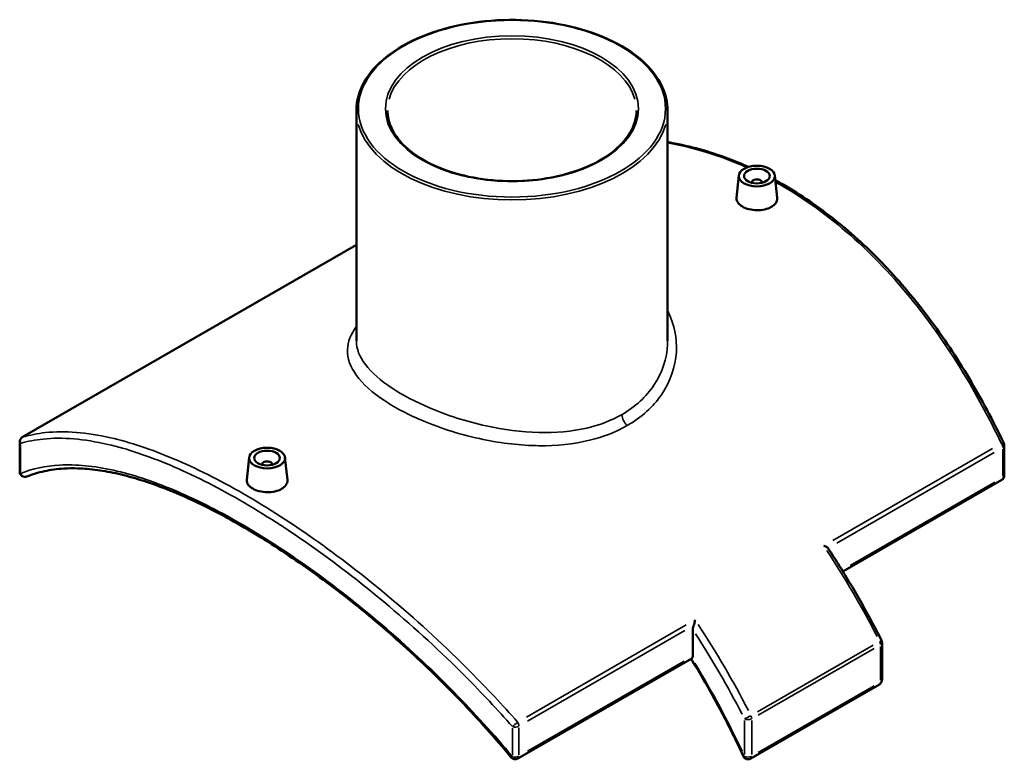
# Model space of a CAD drawing. Header units: inches. Extents: x -5.8 to 56, y -6.3 to 37.5.
# Tile 9 of 9: x 40.9 to 56, y 26.1 to 37.5. Entities that reach past the tile are written whole.
import ezdxf

# ---------------------------------------------------------------- set-up
doc = ezdxf.new("R2010")
doc.units = ezdxf.units.IN
doc.header["$MEASUREMENT"] = 0
doc.layers.add('Visible (ANSI)', color=7, linetype='Continuous', lineweight=50)
doc.layers.add('Visible Narrow (ANSI)', color=7, linetype='Continuous', lineweight=35)

msp = doc.modelspace()

# ---------------------------------------------------------------- linework, layer by layer
at = {"layer": 'Visible (ANSI)'}
for p, q in [((46.073, 36.093), (46.073, 32.556)), ((50.848, 36.093), (50.848, 32.556)), ((51.943, 35.095), (51.906, 34.752)), ((52.493, 35.095), (52.53, 34.752)), ((52.14, 34.981), (52.14, 34.988)), ((52.297, 34.981), (52.297, 34.988)), ((40.946, 31.076), (46.073, 34.029)), ((40.906, 30.547), (40.906, 31.007)), ((56.015, 30.49), (56.015, 30.95)), ((44.427, 30.767), (44.391, 30.424)), ((44.977, 30.767), (45.014, 30.424)), ((44.624, 30.66), (44.624, 30.653)), ((44.781, 30.66), (44.781, 30.653)), ((55.975, 30.421), (53.537, 29.017)), ((51.235, 27.718), (51.235, 28.126)), ((54.138, 27.925), (54.138, 27.351)), ((51.218, 27.682), (48.549, 26.145)), ((52.123, 26.144), (54.098, 27.282))]:
    msp.add_line(p, q, dxfattribs=at)
for centre, start, end in [((40.986, 31.007), 119.936, 180), ((55.935, 30.95), 0, 25.5527), ((40.986, 30.547), 180, 292.1301), ((55.935, 30.49), 299.936, 0), ((54.058, 27.925), 0, 26.9322), ((54.058, 27.351), 299.936, 0), ((48.51, 26.214), 219.6696, 299.936), ((52.083, 26.213), 204.6808, 299.936)]:
    msp.add_arc(centre, 0.0796, start, end, dxfattribs=at)
for centre, major_axis in [((52.218, 35.085), (0.276, 0)), ((52.218, 35.085), (0.197, 0)), ((44.702, 30.757), (-0.276, 0)), ((44.702, 30.757), (0.197, 0))]:
    msp.add_ellipse(centre, major_axis=major_axis, ratio=0.575862, dxfattribs=at)
for centre, major_axis, ratio, start_param, end_param in [((52.218, 34.988), (-0.0787, 0), 0.575862, 2.972903, 6.451874), ((44.702, 30.66), (-0.0787, 0), 0.575862, 2.972903, 6.451874), ((51.179, 27.751), (0.0397, -0.069), 0.578093, 0.059712, 0.787332)]:
    msp.add_ellipse(centre, major_axis=major_axis, ratio=ratio, start_param=start_param, end_param=end_param, dxfattribs=at)
for points, knots in [([(46.073, 36.093), (46.073, 36.24), (46.113, 36.386), (46.269, 36.666), (46.386, 36.798), (46.687, 37.036), (46.872, 37.142), (47.288, 37.313), (47.52, 37.379), (48.008, 37.465), (48.263, 37.485), (48.772, 37.478), (49.026, 37.451), (49.505, 37.351), (49.731, 37.279), (50.133, 37.096), (50.309, 36.986), (50.592, 36.738), (50.7, 36.6), (50.82, 36.337), (50.848, 36.215), (50.848, 36.093)], [2.356194, 2.356194, 2.356194, 2.356194, 2.66787, 2.66787, 2.985296, 2.985296, 3.307204, 3.307204, 3.629395, 3.629395, 3.951199, 3.951199, 4.272859, 4.272859, 4.594711, 4.594711, 4.91695, 4.91695, 5.238571, 5.238571, 5.497787, 5.497787, 5.497787, 5.497787]), ([(50.371, 36.093), (50.371, 35.976), (50.337, 35.858), (50.204, 35.636), (50.107, 35.532), (49.861, 35.347), (49.712, 35.266), (49.378, 35.134), (49.192, 35.083), (48.801, 35.018), (48.596, 35.003), (48.188, 35.012), (47.986, 35.035), (47.604, 35.116), (47.425, 35.174), (47.107, 35.319), (46.97, 35.406), (46.749, 35.599), (46.666, 35.705), (46.572, 35.906), (46.55, 36), (46.55, 36.093)], [5.497787, 5.497787, 5.497787, 5.497787, 5.829011, 5.829011, 6.151443, 6.151443, 6.468855, 6.468855, 6.786181, 6.786181, 7.103989, 7.103989, 7.421956, 7.421956, 7.739676, 7.739676, 8.056899, 8.056899, 8.374738, 8.374738, 8.63938, 8.63938, 8.63938, 8.63938]), ([(52.09, 35.225), (51.985, 35.272), (51.879, 35.316), (51.629, 35.409), (51.485, 35.456), (51.195, 35.536), (51.05, 35.569), (50.886, 35.599), (50.867, 35.602), (50.848, 35.606)], [21.073504, 21.073504, 21.073504, 21.073504, 22.16261, 22.16261, 23.632666, 23.632666, 25.102722, 25.102722, 25.294335, 25.294335, 25.294335, 25.294335]), ([(56.007, 30.985), (55.925, 31.157), (55.839, 31.326), (55.661, 31.659), (55.569, 31.823), (55.378, 32.143), (55.28, 32.3), (55.076, 32.606), (54.971, 32.755), (54.754, 33.044), (54.643, 33.184), (54.415, 33.456), (54.298, 33.587), (54.058, 33.838), (53.935, 33.959), (53.684, 34.19), (53.556, 34.299), (53.296, 34.507), (53.163, 34.606), (52.894, 34.79), (52.757, 34.876), (52.58, 34.978), (52.541, 35), (52.501, 35.022)], [4.521934, 4.521934, 4.521934, 4.521934, 5.99199, 5.99199, 7.462047, 7.462047, 8.932103, 8.932103, 10.402159, 10.402159, 11.872216, 11.872216, 13.342272, 13.342272, 14.812328, 14.812328, 16.282385, 16.282385, 17.752441, 17.752441, 19.222497, 19.222497, 19.63956, 19.63956, 19.63956, 19.63956]), ([(52.439, 34.611), (52.412, 34.595), (52.376, 34.582), (52.299, 34.564), (52.257, 34.561), (52.179, 34.562), (52.137, 34.567), (52.06, 34.586), (52.025, 34.6), (51.97, 34.632), (51.946, 34.652), (51.914, 34.696), (51.906, 34.719), (51.906, 34.745), (51.906, 34.748), (51.906, 34.752)], [2.391422, 2.391422, 2.391422, 2.391422, 2.69053, 2.69053, 2.989638, 2.989638, 3.288386, 3.288386, 3.587134, 3.587134, 3.885882, 3.885882, 4.18463, 4.18463, 4.233077, 4.233077, 4.233077, 4.233077]), ([(52.53, 34.752), (52.53, 34.749), (52.531, 34.745), (52.531, 34.718), (52.523, 34.693), (52.491, 34.648), (52.467, 34.627), (52.439, 34.611)], [6.5276163, 6.5276163, 6.5276163, 6.5276163, 6.5763026, 6.5763026, 6.8752849, 6.8752849, 7.1742673, 7.1742673, 7.1742673, 7.1742673]), ([(48.448, 26.163), (48.325, 26.312), (48.198, 26.459), (47.939, 26.748), (47.808, 26.891), (47.54, 27.17), (47.404, 27.306), (47.128, 27.574), (46.989, 27.705), (46.708, 27.96), (46.567, 28.085), (46.282, 28.327), (46.139, 28.444), (45.853, 28.671), (45.71, 28.781), (45.424, 28.993), (45.281, 29.094), (44.997, 29.289), (44.856, 29.382), (44.577, 29.559), (44.438, 29.642), (44.165, 29.8), (44.029, 29.874), (43.763, 30.012), (43.632, 30.075), (43.375, 30.192), (43.249, 30.245), (43.002, 30.341), (42.882, 30.383), (42.646, 30.457), (42.532, 30.488), (42.31, 30.539), (42.202, 30.559), (41.993, 30.588), (41.892, 30.596), (41.721, 30.601), (41.65, 30.6), (41.478, 30.59), (41.379, 30.576), (41.191, 30.535), (41.101, 30.508), (41.016, 30.473)], [5.54603, 5.54603, 5.54603, 5.54603, 7.031537, 7.031537, 8.517044, 8.517044, 10.002551, 10.002551, 11.488058, 11.488058, 12.973565, 12.973565, 14.459072, 14.459072, 15.944579, 15.944579, 17.430086, 17.430086, 18.915593, 18.915593, 20.4011, 20.4011, 21.886607, 21.886607, 23.372114, 23.372114, 24.857621, 24.857621, 26.343128, 26.343128, 27.828635, 27.828635, 29.314142, 29.314142, 30.799649, 30.799649, 31.91378, 31.91378, 33.584975, 33.584975, 35.25617, 35.25617, 35.25617, 35.25617]), ([(44.923, 30.283), (44.896, 30.267), (44.861, 30.254), (44.784, 30.236), (44.742, 30.232), (44.663, 30.234), (44.621, 30.239), (44.545, 30.258), (44.509, 30.272), (44.454, 30.304), (44.43, 30.324), (44.398, 30.368), (44.39, 30.391), (44.39, 30.417), (44.39, 30.42), (44.391, 30.424)], [0, 0, 0, 0, 0.298982, 0.298982, 0.597965, 0.597965, 0.896838, 0.896838, 1.195711, 1.195711, 1.494584, 1.494584, 1.793458, 1.793458, 1.84166, 1.84166, 1.84166, 1.84166]), ([(45.014, 30.424), (45.015, 30.421), (45.015, 30.417), (45.015, 30.39), (45.007, 30.365), (44.975, 30.32), (44.951, 30.299), (44.923, 30.283)], [4.1361884, 4.1361884, 4.1361884, 4.1361884, 4.1846298, 4.1846298, 4.4837373, 4.4837373, 4.7828449, 4.7828449, 4.7828449, 4.7828449]), ([(53.245, 29.411), (53.245, 29.411), (53.245, 29.411), (53.256, 29.408), (53.266, 29.404), (53.284, 29.395), (53.292, 29.39), (53.303, 29.381), (53.307, 29.378), (53.31, 29.374)], [-0.0009012, -0.0009012, -0.0009012, -0.0009012, 0, 0, 0.0904127, 0.0904127, 0.1765595, 0.1765595, 0.2387205, 0.2387205, 0.2387205, 0.2387205]), ([(53.312, 29.371), (53.372, 29.28), (53.43, 29.189), (53.545, 29.005), (53.602, 28.912), (53.713, 28.725), (53.768, 28.631), (53.875, 28.441), (53.927, 28.346), (54.03, 28.154), (54.08, 28.058), (54.129, 27.961)], [5.398741, 5.398741, 5.398741, 5.398741, 5.4370416, 5.4370416, 5.4753423, 5.4753423, 5.5136429, 5.5136429, 5.5519435, 5.5519435, 5.5902441, 5.5902441, 5.5902441, 5.5902441]), ([(51.247, 28.186), (51.252, 28.198), (51.256, 28.21), (51.265, 28.24), (51.268, 28.258), (51.27, 28.274), (51.27, 28.274), (51.27, 28.274)], [0, 0, 0, 0, 0.0976014, 0.0976014, 0.2367319, 0.2367319, 0.2376254, 0.2376254, 0.2376254, 0.2376254]), ([(51.247, 28.186), (51.244, 28.179), (51.242, 28.171), (51.237, 28.151), (51.235, 28.137), (51.235, 28.126)], [-1.2004163, -1.2004163, -1.2004163, -1.2004163, -1.1424728, -1.1424728, -1.0373454, -1.0373454, -1.0373454, -1.0373454]), ([(51.208, 27.676), (51.266, 27.582), (51.323, 27.488), (51.436, 27.294), (51.493, 27.195), (51.604, 26.995), (51.658, 26.894), (51.763, 26.692), (51.815, 26.59), (51.915, 26.386), (51.964, 26.283), (52.011, 26.18)], [5.4446611, 5.4446611, 5.4446611, 5.4446611, 5.4860258, 5.4860258, 5.5288955, 5.5288955, 5.5717652, 5.5717652, 5.6146349, 5.6146349, 5.6575046, 5.6575046, 5.6575046, 5.6575046])]:
    msp.add_open_spline(points, degree=3, knots=knots, dxfattribs=at)
for points in [[(53.312, 29.371), (53.311, 29.372), (53.311, 29.373), (53.31, 29.374)], [(51.218, 27.682), (51.219, 27.682), (51.22, 27.683), (51.221, 27.683)]]:
    msp.add_open_spline(points, degree=3, dxfattribs=at)
at = {"layer": 'Visible Narrow (ANSI)'}
for p, q in [((41.206, 31.226), (45.816, 33.881)), ((40.919, 30.545), (40.919, 30.959)), ((55.834, 30.902), (53.382, 29.49)), ((53.444, 29.451), (55.857, 30.841)), ((55.991, 30.895), (55.991, 30.48)), ((55.868, 30.386), (53.648, 29.108)), ((51.134, 28.196), (48.681, 26.783)), ((48.7, 26.719), (51.113, 28.109)), ((54.003, 27.885), (52.225, 26.861)), ((52.238, 26.812), (54.016, 27.836)), ((54.115, 27.864), (54.115, 27.347)), ((51.101, 27.641), (48.699, 26.258)), ((54.016, 27.261), (52.238, 26.238)), ((48.467, 26.613), (48.467, 26.198)), ((48.566, 26.204), (48.566, 26.619)), ((52.027, 26.727), (52.027, 26.21)), ((52.14, 26.21), (52.14, 26.727))]:
    msp.add_line(p, q, dxfattribs=at)
for major_axis in [(-2.356, 0), (1.942, 0)]:
    msp.add_ellipse((48.46, 36.119), major_axis=major_axis, ratio=0.575862, dxfattribs=at)
for centre, major_axis, ratio, start_param, end_param in [((48.46, 36.093), (-1.91, 0), 0.575862, 3.298672, 6.126106), ((48.46, 36.093), (-2.388, 0), 0.575862, 0.15708, 2.984513), ((50.261, 31.361), (-0.079, 0.138), 0.578093, 0.85104, 1.997786), ((40.986, 31.007), (-0.0796, 0), 0.575862, 0.028506, 0.54162), ((40.986, 31.007), (-0.0226, 0.0764), 0.89699, 0.266075, 1.558736), ((40.986, 31.007), (-0.0397, 0.069), 0.578093, 6.183652, 6.277947), ((55.935, 30.95), (0.0397, -0.069), 0.578093, 0.831937, 1.63483), ((55.935, 30.95), (0.0719, 0.0344), 0.184216, 0.048535, 0.92217), ((55.935, 30.95), (0.0796, 0), 0.575862, 5.537057, 6.243915), ((40.986, 30.547), (-0.0796, 0), 0.575862, 0.028506, 0.54162), ((40.986, 30.547), (0.03, -0.0738), 0.897286, 4.763175, 6.203185), ((55.935, 30.49), (0.0397, -0.069), 0.578093, 0.039367, 0.747965), ((55.935, 30.49), (0.0796, 0), 0.575862, 5.537057, 6.243915), ((49.448, 26.154), (4.269, -7.413), 0.578093, 1.490231, 1.669477), ((47.473, 25.017), (-4.269, 7.413), 0.578093, 4.631824, 4.81107), ((47.416, 24.984), (4.229, -7.344), 0.578093, 1.489625, 1.657951), ((54.058, 27.925), (0.071, 0.0361), 0.073763, 5.378339, 6.235562), ((54.058, 27.925), (0.0397, -0.069), 0.578093, 0.821979, 1.445626), ((54.058, 27.925), (0.0796, 0), 0.575862, 5.537057, 6.243915), ((47.416, 24.984), (-4.014, 6.971), 0.578093, 4.565233, 4.756523), ((54.058, 27.351), (0.0796, 0), 0.575862, 5.537057, 6.243915), ((54.058, 27.351), (0.0397, -0.069), 0.578093, 0.039367, 0.747965), ((52.083, 26.788), (-0.071, -0.0361), 0.073763, 0.696866, 2.110583), ((52.083, 26.788), (0.0796, 0), 0.575862, 4.005531, 5.419247), ((52.083, 26.788), (-0.0397, 0.069), 0.578093, 3.963572, 4.587219), ((48.51, 26.674), (-0.0597, -0.0527), 0.009781, 0.830917, 2.123578), ((48.51, 26.674), (0.0796, 0), 0.575862, 4.210039, 5.430011), ((48.51, 26.674), (-0.0397, 0.069), 0.578093, 3.97353, 4.776423), ((48.51, 26.214), (-0.0613, -0.0508), 0.041529, 0.037994, 0.721883), ((48.51, 26.214), (-0.0796, 0), 0.575862, 1.068446, 2.288418), ((48.51, 26.214), (0.0397, -0.069), 0.578093, 0.039367, 0.747965), ((52.083, 26.213), (-0.0724, -0.0333), 0.128213, 0.031115, 0.591183), ((52.083, 26.213), (-0.0796, 0), 0.575862, 0.863938, 2.277655), ((52.083, 26.213), (0.0397, -0.069), 0.578093, 0.039367, 0.747965)]:
    msp.add_ellipse(centre, major_axis=major_axis, ratio=ratio, start_param=start_param, end_param=end_param, dxfattribs=at)
for points, knots in [([(50.848, 35.593), (51.045, 35.559), (51.241, 35.511), (51.647, 35.387), (51.856, 35.309), (52.062, 35.216)], [-25.195632, -25.195632, -25.195632, -25.195632, -23.19017, -23.19017, -21.039058, -21.039058, -21.039058, -21.039058]), ([(52.504, 34.994), (52.529, 34.98), (52.554, 34.966), (52.579, 34.951), (52.951, 34.737), (53.311, 34.477), (53.995, 33.874), (54.32, 33.531), (54.935, 32.766), (55.225, 32.341), (55.66, 31.596), (55.821, 31.293), (55.97, 30.981)], [-19.490148, -19.490148, -19.490148, -19.490148, -19.22251, -19.22251, -19.22251, -15.25485, -15.25485, -11.287196, -11.287196, -7.180745, -7.180745, -4.521934, -4.521934, -4.521934, -4.521934]), ([(50.228, 31.256), (50.447, 31.381), (50.626, 31.544), (50.891, 31.931), (50.969, 32.159), (50.994, 32.595), (50.953, 32.803), (50.857, 33.002), (50.853, 33.011), (50.848, 33.02)], [-36.765224, -36.765224, -36.765224, -36.765224, -34.648334, -34.648334, -32.346477, -32.346477, -30.271461, -30.271461, -30.177017, -30.177017, -30.177017, -30.177017]), ([(46.073, 32.782), (45.986, 32.661), (45.94, 32.539), (45.933, 32.286), (45.98, 32.155), (46.17, 31.893), (46.315, 31.763), (46.672, 31.526), (46.877, 31.419), (47.384, 31.207), (47.697, 31.109), (48.301, 30.984), (48.59, 30.95), (49.143, 30.944), (49.407, 30.971), (49.862, 31.081), (50.057, 31.157), (50.228, 31.256)], [-15.670955, -15.670955, -15.670955, -15.670955, -13.798314, -13.798314, -11.783925, -11.783925, -9.736328, -9.736328, -7.864004, -7.864004, -5.574793, -5.574793, -3.576814, -3.576814, -1.659755, -1.659755, 0, 0, 0, 0]), ([(50.149, 31.426), (49.988, 31.334), (49.805, 31.263), (49.377, 31.164), (49.128, 31.142), (48.606, 31.155), (48.332, 31.191), (47.759, 31.318), (47.462, 31.414), (46.98, 31.619), (46.785, 31.722), (46.443, 31.947), (46.303, 32.07), (46.119, 32.314), (46.073, 32.435), (46.073, 32.556)], [0, 0, 0, 0, 1.659755, 1.659755, 3.576814, 3.576814, 5.574793, 5.574793, 7.864004, 7.864004, 9.736328, 9.736328, 11.783925, 11.783925, 13.78652, 13.78652, 13.78652, 13.78652]), ([(50.848, 32.556), (50.848, 32.539), (50.848, 32.522), (50.838, 32.285), (50.767, 32.067), (50.52, 31.698), (50.353, 31.544), (50.149, 31.426)], [32.169091, 32.169091, 32.169091, 32.169091, 32.346477, 32.346477, 34.648334, 34.648334, 36.765224, 36.765224, 36.765224, 36.765224]), ([(48.545, 26.705), (48.313, 26.969), (48.072, 27.226), (47.444, 27.86), (47.049, 28.224), (46.262, 28.891), (45.871, 29.195), (45.096, 29.746), (44.713, 29.993), (44.341, 30.207), (43.97, 30.421), (43.61, 30.602), (42.925, 30.891), (42.601, 30.999), (41.934, 31.152), (41.6, 31.179), (41.179, 31.134), (41.062, 31.111), (40.95, 31.078)], [-30.848787, -30.848787, -30.848787, -30.848787, -28.189976, -28.189976, -24.083525, -24.083525, -20.115871, -20.115871, -16.148211, -16.148211, -16.148211, -12.180552, -12.180552, -8.212897, -8.212897, -3.42571, -3.42571, -1.447661, -1.447661, -1.447661, -1.447661]), ([(40.919, 30.983), (41.029, 31.015), (41.145, 31.037), (41.563, 31.079), (41.894, 31.051), (42.556, 30.898), (42.878, 30.79), (43.558, 30.502), (43.915, 30.322), (44.285, 30.11), (44.654, 29.897), (45.035, 29.652), (45.805, 29.105), (46.195, 28.803), (46.977, 28.142), (47.371, 27.781), (47.996, 27.153), (48.235, 26.898), (48.467, 26.636)], [1.447661, 1.447661, 1.447661, 1.447661, 3.42571, 3.42571, 8.212897, 8.212897, 12.180552, 12.180552, 16.148211, 16.148211, 16.148211, 20.115871, 20.115871, 24.083525, 24.083525, 28.189976, 28.189976, 30.848787, 30.848787, 30.848787, 30.848787]), ([(48.467, 26.175), (48.183, 26.517), (47.883, 26.847), (47.215, 27.528), (46.844, 27.874), (46.102, 28.507), (45.733, 28.797), (45, 29.32), (44.637, 29.555), (44.285, 29.758), (43.933, 29.961), (43.591, 30.132), (42.941, 30.404), (42.632, 30.506), (42.047, 30.636), (41.771, 30.663), (41.301, 30.638), (41.101, 30.595), (40.919, 30.522)], [5.54603, 5.54603, 5.54603, 5.54603, 8.928013, 8.928013, 12.83202, 12.83202, 16.61656, 16.61656, 20.401105, 20.401105, 20.401105, 24.185649, 24.185649, 27.970189, 27.970189, 31.874197, 31.874197, 35.25617, 35.25617, 35.25617, 35.25617])]:
    msp.add_open_spline(points, degree=3, knots=knots, dxfattribs=at)

doc.saveas('drawing.dxf')
